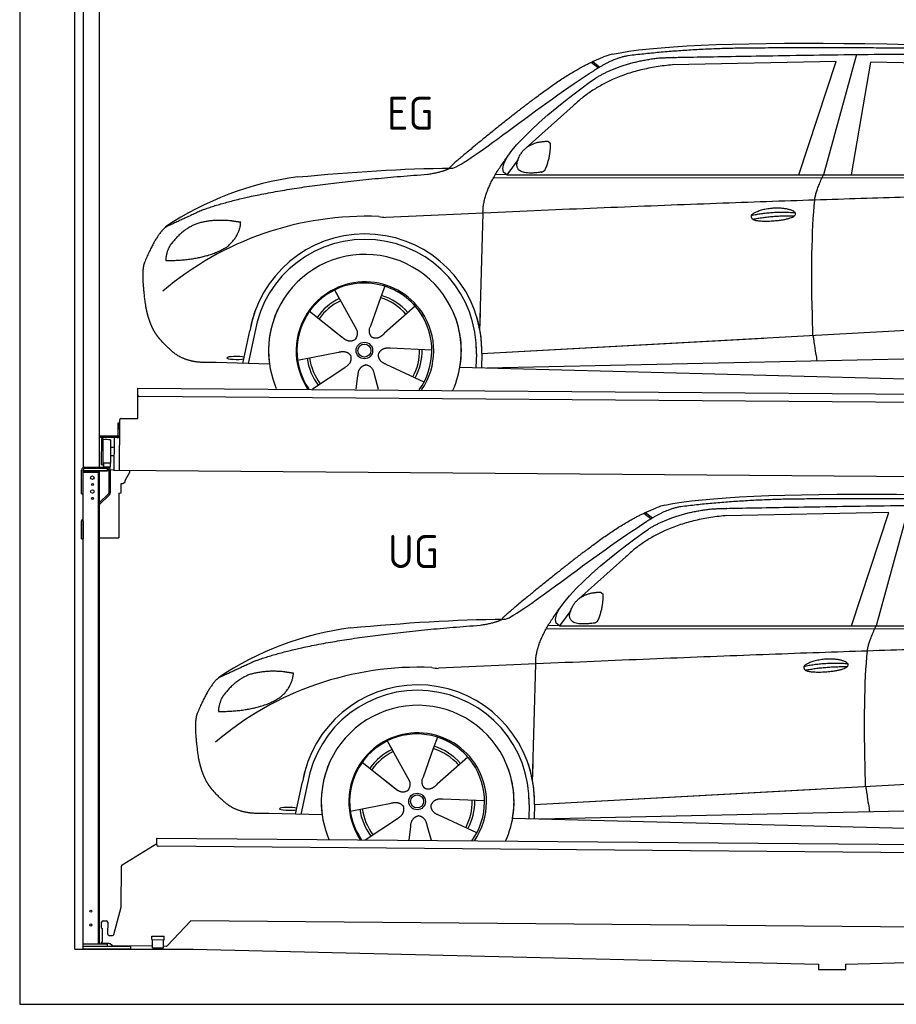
# Model space of a CAD drawing. Header units: millimetres. Extents: x -411 to 6777, y 0 to 6377.
# Tile 1 of 6: x 0 to 3183, y 0 to 3575. Entities that reach past the tile are written whole.
import ezdxf

# ---------------------------------------------------------------- set-up
doc = ezdxf.new("R2010")
doc.units = ezdxf.units.MM
for name, color, linetype, lineweight in [('car', 10, 'Continuous', 25), ('Logo', 7, 'Continuous', 25), ('Plattform', 7, 'Continuous', 25), ('Ständer hinten', 7, 'Continuous', 25)]:
    doc.layers.add(name, color=color, linetype=linetype, lineweight=lineweight)
doc.styles.get("Standard").update_dxf_attribs({"font": 'ISOCP.SHX'})

# ---------------------------------------------------------------- blocks, each defined once
blk = doc.blocks.new('UG Plattfrom Gl550')
at = {"layer": 'Plattform'}
for p, q in [((371.8, 506.3), (498.1, 583.5)), ((498.1, 578.8), (498.2, 597.8)), ((498.2, 597.8), (498.3, 603.8)), ((498.3, 603.8), (5435.1, 560.7)), ((5429.8, 530.7), (503, 573.7)), ((368.7, 352.3), (369.4, 502.1)), ((342.2, 253.9), (368.7, 352.3)), ((297.4, 276.5), (297.6, 298.5)), ((302.6, 303.5), (314.6, 303.4)), ((319.6, 298.3), (319.2, 255.3)), ((621.4, 302.7), (535.3, 212)), ((5347, 261.5), (621.4, 302.7)), ((297.4, 276.5), (299.7, 276.5)), ((299.7, 276.5), (299.3, 225.5)), ((324.2, 250.3), (337.3, 250.2)), ((296.9, 220.5), (297, 225.5)), ((325.2, 220.3), (296.9, 220.5)), ((299.3, 225.5), (297, 225.5)), ((335.5, 213.3), (328.3, 219.2)), ((479.6, 234.9), (479.7, 247.9)), ((479.6, 234.9), (524.6, 234.5)), ((479.7, 247.9), (524.7, 247.5)), ((481.8, 204.9), (482.1, 234.9)), ((521.8, 204.6), (522.1, 234.6)), ((524.6, 234.5), (524.7, 247.5)), ((481.8, 210.9), (338.6, 212.2)), ((481.8, 204.9), (521.8, 204.6)), ((531.7, 210.5), (521.8, 210.6))]:
    blk.add_line(p, q, dxfattribs=at)
for centre, start, end in [((503.1, 578.7), 179.5, 269.5), ((374.4, 502.1), 121.4261, 179.5), ((302.6, 298.5), 89.5, 179.5), ((314.6, 298.4), 359.5, 89.5), ((324.2, 255.3), 179.5, 269.5), ((337.4, 255.2), 269.5, 344.9258), ((325.1, 215.3), 50.8402, 89.5), ((338.6, 217.2), 230.8402, 269.5), ((531.7, 215.5), 269.5, 316.4902)]:
    blk.add_arc(centre, 5, start, end, dxfattribs=at)
blk = doc.blocks.new('Palette EG Gl550')
at = {"layer": 'Plattform'}
for p, q in [((428.6, 2127), (429.5, 2237)), ((429.5, 2237), (5467.3, 2198)), ((5462.1, 2168), (434.2, 2207)), ((356.5, 2110.3), (356.1, 2064.3)), ((363.5, 2110.2), (356.5, 2110.3)), ((358.1, 2063.3), (358.5, 2110.3)), ((362.6, 1937.5), (363.6, 2122.5)), ((368.6, 2127.5), (428.6, 2127)), ((354.1, 2062.3), (292.8, 2062.8)), ((293.1, 2062.8), (293.1, 2057.8)), ((293.1, 2060.8), (355.1, 2060.3)), ((355.1, 2057.3), (293.1, 2057.8)), ((297.3, 1960.5), (298, 2054.5)), ((302, 2054.5), (301.3, 1960.5)), ((330, 2049.4), (329.3, 1965.2)), ((342.6, 2057.4), (341.7, 1937.7)), ((355.1, 2057.3), (355.1, 2060.3)), ((363.1, 2063.2), (358.1, 2063.3)), ((358.2, 2063.3), (363.1, 2063.2)), ((342.3, 2021.9), (329.8, 2022.3)), ((342.1, 1991.7), (329.5, 1991.8)), ((328.9, 1965), (303.9, 1965)), ((303.9, 1965), (303.9, 1950)), ((328.9, 1965), (303.9, 1965)), ((303.9, 1965), (303.9, 1950)), ((303.9, 1950), (328.9, 1950)), ((328.9, 1950), (303.9, 1950)), ((328.9, 1965), (328.9, 1950)), ((328.9, 1965), (328.9, 1950)), ((5465, 1898), (341.7, 1937.7))]:
    blk.add_line(p, q, dxfattribs=at)
for centre, radius, start, end in [((434.3, 2212), 5, 179.556, 269.556), ((368.6, 2122.5), 5, 89.556, 179.556), ((300, 2054.5), 2, 359.3444, 179.3444), ((302.4, 2050.4), 0.4, 179.3444, 271.7264), ((313.4, 1723.4), 326.8, 87.1681, 91.938), ((329.6, 2049.4), 0.4, 359.3444, 86.9565), ((354.1, 2064.3), 2.01, 269.7445, 359.3674), ((355.1, 2063.3), 3, 269.7663, 359.5554), ((355.1, 2063.3), 6, 269.556, 359.556), ((355.1, 2063.3), 6, 269.5566, 359.5553), ((299.3, 1960.5), 2, 179.3444, 359.3444), ((301.7, 1964.6), 0.4, 86.9623, 179.3444), ((302.7, 1973.3), 8.39, 263.3001, 278.0521), ((328.9, 1965.2), 0.4, 267.6536, 359.3444)]:
    blk.add_arc(centre, radius, start, end, dxfattribs=at)
blk = doc.blocks.new('Ständer hinten')
at = {"layer": 'Ständer hinten'}
for p, q in [((229.9, 4962), (229.9, 1948.6)), ((229.9, 4962), (289.9, 4962)), ((289.9, 1950), (289.9, 4962)), ((289.9, 4842), (312.9, 4842)), ((312.9, 4842), (312.9, 4490.7)), ((312.9, 4400.8), (312.9, 4340.7)), ((312.9, 4340.7), (289.9, 4341)), ((230, 1940), (230, 1937)), ((230, 1937), (318.9, 1937)), ((318.9, 1945), (235, 1945)), ((318.9, 1945), (318.9, 1937))]:
    blk.add_line(p, q, dxfattribs=at)
blk = doc.blocks.new('Ständer_hinten_GT175')
at = {"layer": 'Ständer hinten'}
for p, q in [((225, 1854), (225, 1940)), ((230, 200), (230, 1940)), ((319, 1937), (230, 1937)), ((230, 1932), (290, 1932)), ((235, 1950), (319, 1950)), ((319, 1945), (235, 1945)), ((285, 1932), (285, 218)), ((290, 218), (290, 1937)), ((319, 1937), (319, 1945)), ((324, 1940), (324, 1857.2)), ((329, 1940), (328.9, 1857.1)), ((341.8, 1939.5), (329, 1940.6)), ((341.8, 1937.7), (341.8, 1939.5)), ((399.8, 1937.2), (341.8, 1937.7)), ((383, 1901.9), (399.7, 1932.7)), ((399.7, 1932.7), (399.8, 1937.2)), ((374, 1890.5), (382.9, 1897.4)), ((382.9, 1897.4), (383, 1897.8)), ((383, 1897.8), (383, 1901.9)), ((369, 1857), (369, 1890.5)), ((369, 1890.5), (374, 1890.5)), ((225, 1854), (230, 1854)), ((290, 1822.1), (322.5, 1853.6)), ((325.9, 1850), (290, 1815.2)), ((360, 1856.3), (369, 1857)), ((360, 1856.3), (360, 1694)), ((230, 1754.9), (225, 1754.9)), ((225, 1690), (225, 1754.9)), ((228.1, 1762.1), (230, 1764)), ((230, 1754.9), (230, 1690)), ((225, 1690), (230, 1690)), ((290, 1694), (360, 1694)), ((319, 218), (230, 218)), ((319, 210), (319, 218)), ((404, 210), (230, 210)), ((404, 200), (230, 200)), ((404, 200), (404, 210))]:
    blk.add_line(p, q, dxfattribs=at)
for centre, radius in [((264, 1912), 6.5), ((264, 1862), 6.5), ((264, 1887), 3.7), ((264, 1837), 3.7), ((258.6, 338), 3.7), ((258.6, 288), 3.7)]:
    blk.add_circle(centre, radius, dxfattribs=at)
for centre, radius, start, end in [((235, 1940), 10, 90, 180), ((235, 1940), 5, 90, 180), ((319, 1940), 10, 0.0086, 89.9915), ((319, 1940), 5, 0, 90), ((319, 1857.2), 5, 314.0428, 0), ((318.9, 1857.1), 10, 314.1186, 0), ((235, 1754.9), 10, 134.1186, 180)]:
    blk.add_arc(centre, radius, start, end, dxfattribs=at)
blk = doc.blocks.new('Car_EG')
at = {"layer": 'car'}
for p, q in [((3037.9, 3448.8), (2918.5, 3011.9)), ((2075.4, 3420.6), (2101.4, 3400.1)), ((2081.3, 3423.3), (2106.7, 3403.2)), ((2964.5, 3423), (2370.7, 3411.1)), ((2828.5, 3011.9), (2964.5, 3423)), ((3020.2, 3012), (3091, 3421.1)), ((3792.6, 3404.8), (3091, 3421.1)), ((2009.8, 3262.5), (1839, 3110.1)), ((1809.4, 3067), (1768.3, 3011.3)), ((1768.3, 3011.3), (1727, 3012.4)), ((1768.3, 3011.3), (4420.2, 3012.7)), ((1721.3, 3002.4), (4364.6, 2999.2)), ((1671.2, 2447.6), (1682.3, 2873.1)), ((1143.3, 2593.6), (1160.5, 2562.6)), ((1143.5, 2593.6), (1222.8, 2449.9)), ((1325.6, 2607.3), (1310.5, 2565.6)), ((1310.5, 2565.6), (1273.2, 2462.5)), ((1052.3, 2516.4), (1171, 2422.3)), ((1435.9, 2535.1), (1325, 2437)), ((1671.2, 2447.6), (1672.8, 2508.3)), ((810, 2327.3), (835.6, 2444.9)), ((854.1, 2439.5), (829.5, 2326.7)), ((1133.8, 2451.8), (1180.1, 2415.1)), ((1273.2, 2462.5), (1269.4, 2452.2)), ((1677.7, 2363), (3547.7, 2465.1)), ((1677.7, 2363), (2701.8, 2419)), ((1009, 2338.8), (1157.7, 2367.7)), ((1496.5, 2375.5), (1345.2, 2381.8)), ((1658.1, 2362.4), (1656.8, 2312)), ((1677.7, 2363), (1676.5, 2311.5)), ((907, 2324.7), (712.8, 2329.9)), ((1697, 2310.9), (3582.9, 2352.3)), ((1063.5, 2234.5), (1180.5, 2312.2)), ((1468.3, 2259.5), (1331, 2323.5)), ((1598.6, 2313.5), (3647.1, 2260.1)), ((1222.2, 2233.1), (1228.3, 2282.6)), ((1303.4, 2232.4), (1288.2, 2287.1))]:
    blk.add_line(p, q, dxfattribs=at)
for radius in [30.1, 23.6]:
    blk.add_circle((1251.5, 2373.8), radius, dxfattribs=at)
for centre, radius, start, end in [((2188.5, 3279.2), 174.5, 102.3489, 113.0153), ((1156.1, 1891.5), 1122.3, 97.5147, 123.9129), ((1259.2, 1720.1), 1141.2, 87.724, 130.3913), ((1332, 2974.5), 117.4, 256.4608, 268.6636), ((1253.6, 2372.9), 424.2, 10.1481, 170.2223), ((1253.4, 2372.7), 404.8, 358.5419, 170.499), ((1253.6, 2372.9), 350, 350.2258, 187.9239), ((1251.5, 2373.8), 245, 51.7123, 188.2101), ((1253.6, 2372.9), 250, 34.003, 143.5989), ((1251.5, 2373.8), 209.6, 41.1302, 72.8747), ((1251.5, 2373.8), 245, 30.221, 72.4019), ((1251.5, 2373.8), 209.6, 115.7372, 144.8747), ((1251.5, 2373.8), 200.6, 115.5705, 145.0215), ((1251.5, 2373.8), 200.6, 41.1155, 72.9111), ((1253.6, 2372.9), 424.2, 158.9384, 170.2223), ((1253.6, 2372.9), 350, 154.4856, 203.0931), ((1253.6, 2372.9), 350, 154.4856, 157.347), ((1253.6, 2372.9), 250, 143.5989, 213.5789), ((1251.5, 2373.8), 245, 144.4019, 214.6129), ((1253.6, 2372.9), 250, 143.5989, 147.9713), ((1251.5, 2373.8), 245, 143.0042, 147.4925), ((1251.5, 2373.8), 200.6, 41.1155, 44.3784), ((1251.5, 2373.8), 245, 324.3871, 34.5977), ((1253.6, 2372.9), 250, 325.4211, 34.003), ((1253.6, 2372.9), 250, 29.7422, 34.003), ((1253.6, 2372.9), 350, 350.2258, 23.1163), ((1253.6, 2372.9), 424.2, 358.6661, 18.6635), ((1253.6, 2372.9), 350, 335.9069, 11.3993), ((1253.6, 2372.9), 404.6, 358.5068, 9.6777), ((1253.6, 2372.9), 424.2, 358.6661, 9.1695), ((1251.5, 2373.8), 200.6, 331.5904, 1.0215), ((1251.5, 2373.8), 209.6, 331.7372, 0.8747), ((1251.5, 2373.8), 209.6, 187.7372, 216.8747), ((1251.5, 2373.8), 200.6, 187.5904, 217.0215)]:
    blk.add_arc(centre, radius, start, end, dxfattribs=at)
blk.add_ellipse((785.5, 2346.9), major_axis=(33.6, -0.3), ratio=0.157274, start_param=0.513473, end_param=5.704241, dxfattribs=at)
for points, degree in [([(2151.2, 3449.7), (2438.8, 3511.3), (3323.8, 3498), (4495.8, 3434.7)], 3), ([(2681.9, 3472.1), (2439, 3472), (2209.6, 3444.1)], 2), ([(3646, 3457.4), (3297.8, 3476.8), (2681.9, 3472.1)], 2), ([(1866.9, 3286.8), (2008, 3397.1), (2120.2, 3439.8)], 2), ([(2209.6, 3444.1), (2153.4, 3435.1), (2085, 3389.8)], 2), ([(2091.3, 3363.1), (2185.1, 3420.8), (2320.7, 3436)], 2), ([(2370.7, 3411.1), (2146.6, 3391.8), (2009.8, 3262.5)], 2), ([(1568.6, 3035.8), (1604.3, 3032), (1906.5, 3280.9), (2085, 3389.8)], 3), ([(1768.3, 3011.3), (1685.3, 3051.4), (1979.2, 3287.7), (2091.3, 3363.1)], 3), ([(1866.9, 3286.8), (1785.8, 3226.3), (1683.4, 3142.9), (1554.1, 3037.7), (1560, 3035.7)], 4), ([(1817.6, 3084.6), (1834.1, 3114.9), (1876.9, 3129)], 2), ([(1876.9, 3129), (1905.6, 3134.7), (1918.5, 3133.5)], 2), ([(1908.1, 3029.4), (1929.6, 3082.4), (1927, 3127.3)], 2), ([(1918.5, 3133.5), (1924.5, 3127.4), (1927, 3127.3)], 2), ([(1894.6, 3021.7), (1772.4, 3003), (1817.6, 3084.6)], 2), ([(1682.3, 2873.1), (1679.9, 2956.7), (1768.8, 3074)], 2), ([(667.1, 2885.4), (903.7, 2972), (1480.7, 3013.9)], 2), ([(1009.4, 3004.2), (1205.7, 3022.1), (1390.9, 3035.2), (1568.6, 3035.8)], 3), ([(1480.7, 3013.9), (1533.9, 3021.8), (1559.7, 3034.7)], 2), ([(1894.6, 3021.7), (1900.7, 3023.5), (1908.1, 3029.4)], 2), ([(2886.6, 2920), (2889.7, 2951), (2918.5, 3011.9)], 2), ([(4638.8, 2941), (3762.4, 2969.4), (1329.3, 2857.2)], 2), ([(667.1, 2885.4), (532.9, 2823.5)], 1), ([(2656.5, 2864.7), (2732, 2880.9), (2815.5, 2874.4)], 2), ([(2661.4, 2850.8), (2735.6, 2864.7), (2813.5, 2863.3)], 2), ([(643.1, 2834.4), (590.8, 2813.7), (552.7, 2763.7)], 2), ([(770, 2844.2), (702.5, 2851.9), (643.1, 2834.4)], 2), ([(752.9, 2750.7), (798.9, 2787.7), (802.6, 2839.5)], 2), ([(802.6, 2839.5), (784.9, 2841.6), (770, 2844.2)], 2), ([(532.9, 2823.5), (498.2, 2800.8), (453.2, 2693.7)], 2), ([(552.7, 2763.7), (534.5, 2743.9), (529.7, 2702.6)], 2), ([(531, 2700.3), (675.7, 2700.9), (752.9, 2750.7)], 2), ([(453.2, 2693.7), (446.7, 2677.8), (444.7, 2649.3), (445.7, 2616.9), (456.9, 2533.7)], 4), ([(529.7, 2702.6), (533.1, 2702.5), (531, 2700.3)], 2), ([(1171, 2422.3), (1194.3, 2400.4), (1217.6, 2413.8)], 2), ([(1157.7, 2367.7), (1188.4, 2376.4), (1203, 2353.9)], 2), ([(1331, 2323.5), (1301, 2334.5), (1302.5, 2361.3)], 2), ([(1345.2, 2381.8), (1313.5, 2385.8), (1302.5, 2361.3)], 2), ([(1180.5, 2312.2), (1208.5, 2327.6), (1203, 2353.9)], 2), ([(1228.3, 2282.6), (1229.5, 2314.6), (1255.5, 2321.5)], 2), ([(1288.2, 2287.1), (1282.2, 2318.5), (1255.5, 2321.5)], 2)]:
    blk.add_open_spline(points, degree=degree, dxfattribs=at)
for points, degree, knots in [([(2320.7, 3436), (2347.3, 3438), (2486.7, 3439.9), (3508.2, 3460), (4128.4, 3453.6), (4583.8, 3281), (4560.1, 3107.3)], 4, [0.0821318, 0.0821318, 0.0821318, 0.0821318, 0.0821318, 0.258851, 0.508851, 1, 1, 1, 1, 1]), ([(2880.4, 2428.7), (2879.9, 2442.3), (2879.5, 2455.6), (2879.1, 2468.8), (2873.5, 2658.7), (2876, 2809.1), (2886.6, 2920)], 3, [0, 0, 0, 0, 0.064923, 0.064923, 0.064923, 1, 1, 1, 1]), ([(2656.5, 2864.7), (2660.7, 2869.8), (2681.9, 2885.9), (2764.7, 2905.3), (2879.8, 2868.1), (2770.8, 2840.5), (2686, 2841.9), (2651.7, 2845.8), (2656.5, 2864.7)], 5, [0, 0, 0, 0, 0, 0, 0.300106, 0.500106, 0.700106, 1, 1, 1, 1, 1, 1]), ([(456.9, 2533.7), (457.7, 2529.5), (458.6, 2525.3), (459.5, 2521.1), (460.5, 2517.1), (464, 2502.3), (468, 2488.6), (472.4, 2476.1), (477.3, 2464.8)], 4, [0.4914944, 0.4914944, 0.4914944, 0.4914944, 0.4914944, 0.5422469, 0.5422469, 0.5422469, 0.5422469, 0.728655, 0.728655, 0.728655, 0.728655, 0.728655]), ([(476.9, 2465.5), (478.3, 2462.3), (479.7, 2459.2), (481.1, 2456.2), (482.6, 2453.3), (488.2, 2442.2), (494.2, 2432.8), (500.4, 2424.9), (506.9, 2417.4)], 4, [0.7288005, 0.7288005, 0.7288005, 0.7288005, 0.7288005, 0.7843928, 0.7843928, 0.7843928, 0.7843928, 1, 1, 1, 1, 1]), ([(1222.8, 2449.9), (1224.5, 2445.8), (1225.5, 2441.8), (1225.8, 2437.9), (1226.4, 2429.3), (1223.7, 2421.3), (1217.6, 2413.8)], 3, [0.2167758, 0.2167758, 0.2167758, 0.2167758, 0.4600873, 0.4600873, 0.4600873, 1, 1, 1, 1]), ([(1269.4, 2452.2), (1268.8, 2449), (1268.5, 2446), (1268.6, 2443.1), (1269, 2440.3), (1269.7, 2434.5), (1271.7, 2429.2), (1275.3, 2424.6), (1280.2, 2421.6)], 4, [0.3191838, 0.3191838, 0.3191838, 0.3191838, 0.3191838, 0.5438253, 0.5438253, 0.5438253, 0.5438253, 1, 1, 1, 1, 1]), ([(1325, 2437), (1325, 2437), (1325, 2437), (1325, 2437), (1325, 2437), (1315.9, 2427.3), (1305.2, 2417.4), (1290.9, 2415), (1280.2, 2421.6)], 4, [-0.000003, -0.000003, -0.000003, -0.000003, -0.000003, 0, 0, 0, 0, 1, 1, 1, 1, 1]), ([(712.8, 2329.9), (688.1, 2330.6), (632.5, 2327), (596.4, 2340.9), (552.8, 2366), (506.9, 2417.4)], 4, [0, 0, 0, 0, 0, 0.597866, 1, 1, 1, 1, 1]), ([(2880.4, 2428.7), (2881, 2424), (2881.7, 2419.5), (2882.4, 2415.2), (2883, 2411.2), (2883.5, 2407.3), (2884.1, 2403.5), (2888.6, 2373.3), (2892.2, 2351.2), (2894.7, 2337.2)], 3, [-0.000011, -0.000011, -0.000011, -0.000011, 0.107576, 0.107576, 0.107576, 0.206414, 0.206414, 0.206414, 1, 1, 1, 1])]:
    blk.add_open_spline(points, degree=degree, knots=knots, dxfattribs=at)
blk = doc.blocks.new('Car_147')
at = {"layer": 'car'}
for p, q in [((3229.2, 1811.5), (3109.9, 1374.6)), ((2266.8, 1783.3), (2292.7, 1762.8)), ((2272.6, 1786), (2298, 1765.9)), ((3155.8, 1785.7), (2562, 1773.8)), ((3019.9, 1374.6), (3155.8, 1785.7)), ((2201.2, 1625.2), (2030.4, 1472.8)), ((2000.7, 1429.7), (1959.6, 1374)), ((1912.6, 1365.1), (4556, 1361.9)), ((1959.6, 1374), (1918.4, 1375.1)), ((1959.6, 1374), (4611.6, 1375.4)), ((1862.5, 810.3), (1873.6, 1235.8)), ((1517, 970), (1501.9, 928.3)), ((1334.7, 956.3), (1351.9, 925.3)), ((1334.8, 956.3), (1414.2, 812.6)), ((1501.9, 928.3), (1464.5, 825.2)), ((1627.3, 897.8), (1516.3, 799.7)), ((1243.7, 879.1), (1362.3, 785)), ((1862.5, 810.3), (1864.1, 871)), ((1464.5, 825.2), (1460.7, 814.9)), ((1869, 725.7), (3739, 827.8)), ((1001.4, 690), (1027, 807.6)), ((1045.5, 802.2), (1020.9, 689.4)), ((1325.2, 814.5), (1371.4, 777.8)), ((1869, 725.7), (2893.1, 781.7)), ((1200.4, 701.5), (1349, 730.4)), ((1687.9, 738.2), (1536.6, 744.5)), ((1849.4, 725.1), (1848.1, 674.7)), ((1869, 725.7), (1867.8, 674.2)), ((1098.3, 687.4), (904.1, 692.6)), ((1659.6, 622.2), (1522.4, 686.2)), ((1888.4, 673.6), (3774.2, 715)), ((1254.9, 597.2), (1371.8, 674.9)), ((1413.6, 595.8), (1419.7, 645.3)), ((1494.8, 595.1), (1479.5, 649.8)), ((1789.9, 676.2), (3838.5, 622.8))]:
    blk.add_line(p, q, dxfattribs=at)
for radius in [30.1, 23.6]:
    blk.add_circle((1442.9, 736.5), radius, dxfattribs=at)
for centre, radius, start, end in [((2379.8, 1641.9), 174.5, 102.3489, 113.0153), ((1347.5, 254.1), 1122.3, 97.5147, 123.9129), ((1450.6, 82.8), 1141.2, 87.724, 130.3913), ((1523.4, 1337.2), 117.4, 256.4608, 268.6636), ((1445, 735.6), 424.2, 10.1481, 170.2223), ((1444.7, 735.4), 404.8, 358.5419, 170.499), ((1445, 735.6), 350, 350.2258, 187.9239), ((1442.9, 736.5), 245, 51.7123, 188.2101), ((1445, 735.6), 250, 34.003, 143.5989), ((1442.9, 736.5), 245, 30.221, 72.4019), ((1442.9, 736.5), 209.6, 41.1302, 72.8747), ((1442.9, 736.5), 209.6, 115.7372, 144.8747), ((1442.9, 736.5), 200.6, 115.5705, 145.0215), ((1442.9, 736.5), 200.6, 41.1155, 72.9111), ((1445, 735.6), 424.2, 158.9384, 170.2223), ((1445, 735.6), 350, 154.4856, 203.0931), ((1445, 735.6), 350, 154.4856, 157.347), ((1445, 735.6), 250, 143.5989, 213.5789), ((1442.9, 736.5), 245, 144.4019, 214.6129), ((1445, 735.6), 250, 143.5989, 147.9713), ((1442.9, 736.5), 245, 143.0042, 147.4925), ((1442.9, 736.5), 200.6, 41.1155, 44.3784), ((1442.9, 736.5), 245, 324.3871, 34.5977), ((1445, 735.6), 250, 325.4211, 34.003), ((1445, 735.6), 250, 29.7422, 34.003), ((1445, 735.6), 350, 350.2258, 23.1163), ((1445, 735.6), 424.2, 358.6661, 18.6635), ((1445, 735.6), 350, 335.9069, 11.3993), ((1445, 735.6), 404.6, 358.5068, 9.6777), ((1445, 735.6), 424.2, 358.6661, 9.1695), ((1442.9, 736.5), 200.6, 331.5904, 1.0215), ((1442.9, 736.5), 209.6, 331.7372, 0.8747), ((1442.9, 736.5), 209.6, 187.7372, 216.8747), ((1442.9, 736.5), 200.6, 187.5904, 217.0215)]:
    blk.add_arc(centre, radius, start, end, dxfattribs=at)
blk.add_ellipse((976.9, 709.6), major_axis=(33.6, -0.3), ratio=0.157274, start_param=0.513473, end_param=5.704241, dxfattribs=at)
for points, degree in [([(2342.5, 1812.4), (2630.1, 1874), (3515.1, 1860.7), (4687.1, 1797.4)], 3), ([(2873.2, 1834.8), (2630.4, 1834.7), (2401, 1806.8)], 2), ([(3837.4, 1820.1), (3489.2, 1839.5), (2873.2, 1834.8)], 2), ([(2058.2, 1649.5), (2199.3, 1759.8), (2311.6, 1802.5)], 2), ([(2401, 1806.8), (2344.7, 1797.8), (2276.3, 1752.5)], 2), ([(2282.7, 1725.8), (2376.5, 1783.5), (2512.1, 1798.7)], 2), ([(1760, 1398.5), (1795.6, 1394.7), (2097.9, 1643.6), (2276.3, 1752.5)], 3), ([(2562, 1773.8), (2337.9, 1754.5), (2201.2, 1625.2)], 2), ([(1959.6, 1374), (1876.6, 1414.1), (2170.6, 1650.4), (2282.7, 1725.8)], 3), ([(2058.2, 1649.5), (1977.1, 1589), (1874.8, 1505.6), (1745.4, 1400.4), (1751.4, 1398.4)], 4), ([(2009, 1447.3), (2025.5, 1477.6), (2068.2, 1491.7)], 2), ([(2068.2, 1491.7), (2096.9, 1497.4), (2109.8, 1496.2)], 2), ([(2099.5, 1392.1), (2120.9, 1445.1), (2118.3, 1490)], 2), ([(2109.8, 1496.2), (2115.9, 1490.1), (2118.3, 1490)], 2), ([(1873.6, 1235.8), (1871.3, 1319.4), (1960.2, 1436.7)], 2), ([(2086, 1384.4), (1963.8, 1365.7), (2009, 1447.3)], 2), ([(1200.7, 1366.9), (1397, 1384.8), (1582.2, 1397.9), (1760, 1398.5)], 3), ([(1672.1, 1376.6), (1725.2, 1384.5), (1751.1, 1397.4)], 2), ([(858.5, 1248.1), (1095.1, 1334.7), (1672.1, 1376.6)], 2), ([(2086, 1384.4), (2092, 1386.2), (2099.5, 1392.1)], 2), ([(3077.9, 1282.7), (3081.1, 1313.7), (3109.9, 1374.6)], 2), ([(4830.2, 1303.7), (3953.8, 1332.1), (1520.6, 1219.9)], 2), ([(858.5, 1248.1), (724.2, 1186.2)], 1), ([(2847.8, 1227.4), (2923.4, 1243.6), (3006.8, 1237.1)], 2), ([(2852.8, 1213.5), (2926.9, 1227.4), (3004.8, 1226)], 2), ([(724.2, 1186.2), (689.6, 1163.5), (644.6, 1056.4)], 2), ([(834.4, 1197.1), (782.1, 1176.4), (744.1, 1126.4)], 2), ([(961.4, 1206.9), (893.8, 1214.6), (834.4, 1197.1)], 2), ([(944.2, 1113.4), (990.3, 1150.4), (994, 1202.2)], 2), ([(994, 1202.2), (976.3, 1204.3), (961.4, 1206.9)], 2), ([(744.1, 1126.4), (725.8, 1106.6), (721.1, 1065.3)], 2), ([(722.4, 1063), (867.1, 1063.6), (944.2, 1113.4)], 2), ([(644.6, 1056.4), (638.1, 1040.5), (636, 1012), (637.1, 979.6), (648.2, 896.4)], 4), ([(721.1, 1065.3), (724.5, 1065.2), (722.4, 1063)], 2), ([(1362.3, 785), (1385.6, 763.1), (1409, 776.5)], 2), ([(1349, 730.4), (1379.8, 739.1), (1394.4, 716.6)], 2), ([(1371.8, 674.9), (1399.8, 690.3), (1394.4, 716.6)], 2), ([(1522.4, 686.2), (1492.4, 697.2), (1493.9, 724)], 2), ([(1536.6, 744.5), (1504.9, 748.5), (1493.9, 724)], 2), ([(1419.7, 645.3), (1420.9, 677.3), (1446.8, 684.2)], 2), ([(1479.5, 649.8), (1473.5, 681.2), (1446.8, 684.2)], 2)]:
    blk.add_open_spline(points, degree=degree, dxfattribs=at)
for points, degree, knots in [([(2512.1, 1798.7), (2538.6, 1800.7), (2678.1, 1802.6), (3699.5, 1822.7), (4319.8, 1816.3), (4775.2, 1643.7), (4751.5, 1470)], 4, [0.0821318, 0.0821318, 0.0821318, 0.0821318, 0.0821318, 0.258851, 0.508851, 1, 1, 1, 1, 1]), ([(2847.8, 1227.4), (2852.1, 1232.5), (2873.2, 1248.6), (2956.1, 1268), (3071.1, 1230.8), (2962.2, 1203.2), (2877.4, 1204.6), (2843.1, 1208.5), (2847.8, 1227.4)], 5, [0, 0, 0, 0, 0, 0, 0.300106, 0.500106, 0.700106, 1, 1, 1, 1, 1, 1]), ([(3071.7, 791.4), (3071.2, 805), (3070.8, 818.3), (3070.4, 831.5), (3064.8, 1021.4), (3067.3, 1171.8), (3077.9, 1282.7)], 3, [0, 0, 0, 0, 0.064923, 0.064923, 0.064923, 1, 1, 1, 1]), ([(648.2, 896.4), (649.1, 892.2), (650, 888), (650.9, 883.8), (651.9, 879.8), (655.4, 865), (659.4, 851.3), (663.8, 838.8), (668.6, 827.5)], 4, [0.4914944, 0.4914944, 0.4914944, 0.4914944, 0.4914944, 0.5422469, 0.5422469, 0.5422469, 0.5422469, 0.728655, 0.728655, 0.728655, 0.728655, 0.728655]), ([(668.3, 828.2), (669.7, 825), (671.1, 821.9), (672.5, 818.9), (673.9, 816), (679.6, 804.9), (685.5, 795.5), (691.8, 787.6), (698.3, 780.1)], 4, [0.7288005, 0.7288005, 0.7288005, 0.7288005, 0.7288005, 0.7843928, 0.7843928, 0.7843928, 0.7843928, 1, 1, 1, 1, 1]), ([(1414.2, 812.6), (1415.9, 808.5), (1416.8, 804.5), (1417.1, 800.6), (1417.8, 792), (1415.1, 784), (1409, 776.5)], 3, [0.2167758, 0.2167758, 0.2167758, 0.2167758, 0.4600873, 0.4600873, 0.4600873, 1, 1, 1, 1]), ([(1460.7, 814.9), (1460.2, 811.7), (1459.9, 808.7), (1460, 805.8), (1460.3, 803), (1461.1, 797.2), (1463.1, 791.9), (1466.6, 787.3), (1471.5, 784.3)], 4, [0.3191838, 0.3191838, 0.3191838, 0.3191838, 0.3191838, 0.5438253, 0.5438253, 0.5438253, 0.5438253, 1, 1, 1, 1, 1]), ([(1516.3, 799.7), (1516.3, 799.7), (1516.3, 799.7), (1516.3, 799.7), (1516.3, 799.7), (1507.2, 790), (1496.6, 780.1), (1482.3, 777.7), (1471.5, 784.3)], 4, [-0.000003, -0.000003, -0.000003, -0.000003, -0.000003, 0, 0, 0, 0, 1, 1, 1, 1, 1]), ([(3071.7, 791.4), (3072.4, 786.7), (3073.1, 782.2), (3073.7, 777.9), (3074.3, 773.9), (3074.9, 770), (3075.5, 766.2), (3080, 736), (3083.5, 713.9), (3086, 699.9)], 3, [-0.000011, -0.000011, -0.000011, -0.000011, 0.107576, 0.107576, 0.107576, 0.206414, 0.206414, 0.206414, 1, 1, 1, 1]), ([(904.1, 692.6), (879.5, 693.3), (823.8, 689.7), (787.8, 703.6), (744.1, 728.7), (698.3, 780.1)], 4, [0, 0, 0, 0, 0, 0.597866, 1, 1, 1, 1, 1])]:
    blk.add_open_spline(points, degree=degree, knots=knots, dxfattribs=at)
blk = doc.blocks.new('Gebäude_365_GT175')
for p, q in [((0, 5800), (0, 0)), ((200, 200), (200, 5600)), ((200, 200), (630.1, 200)), ((630.1, 200), (2900, 146.1)), ((3000, 146.1), (5231.6, 200)), ((2900, 146.1), (2900, 126.1)), ((3000, 126.1), (3000, 146.1)), ((2900, 126.1), (3000, 126.1)), ((0, 0), (5900, 0))]:
    blk.add_line(p, q)

msp = doc.modelspace()

# ---------------------------------------------------------------- block references
for name in ['Gebäude_365_GT175', 'Car_EG', 'Palette EG Gl550', 'Ständer_hinten_GT175', 'Car_147', 'UG Plattfrom Gl550']:
    msp.add_blockref(name, (0, 0))
at = {"layer": 'Ständer hinten'}
msp.add_blockref('Ständer hinten', (0, 0), dxfattribs=at)

# ---------------------------------------------------------------- texts
msp.add_text('UG', height=120).set_placement((1337.66, 1583.58))
at = {"layer": 'Logo'}
msp.add_text('EG', height=120, dxfattribs=at).set_placement((1334, 3175.32))

doc.saveas('drawing.dxf')
